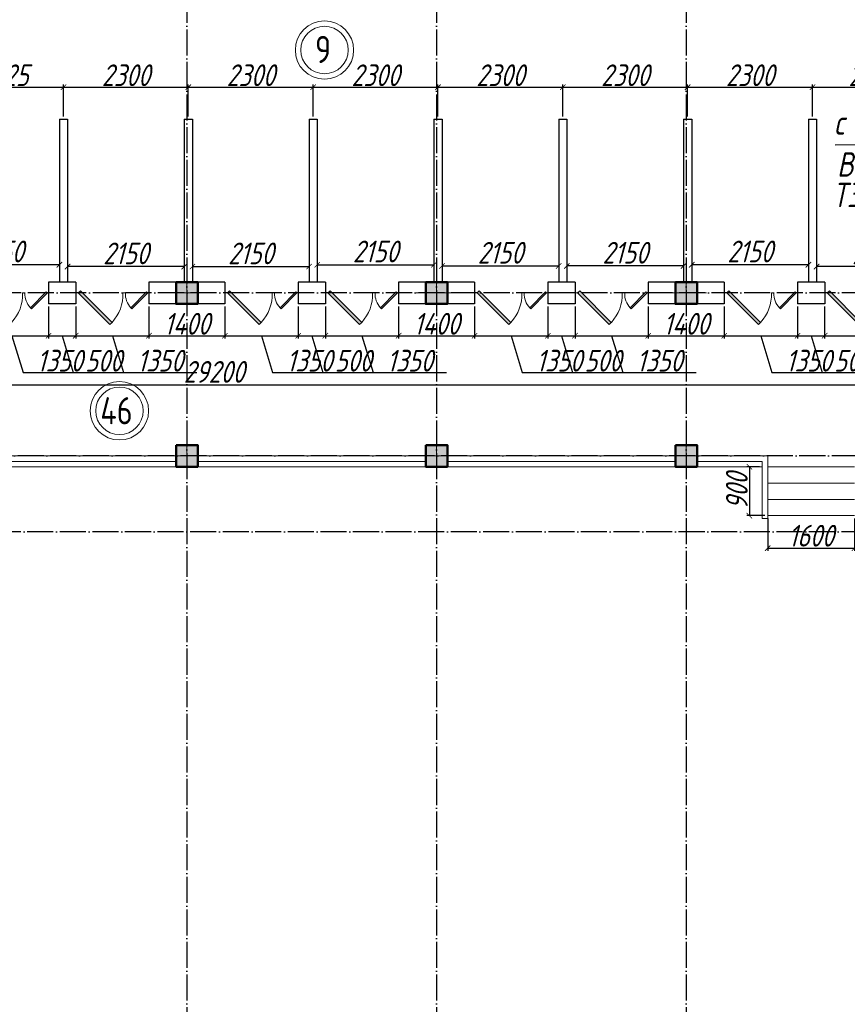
# Model space of a CAD drawing. Extents: x -4445 to 1909585, y 1860 to 289234.
# Tile 46 of 110: x 389965 to 405214, y 231107 to 249237. Entities that reach past the tile are written whole.
import ezdxf

# ---------------------------------------------------------------- set-up
doc = ezdxf.new("R2010")
doc.units = 0
doc.header["$LTSCALE"] = 0.5
doc.header["$MEASUREMENT"] = 0
doc.header["$PDMODE"] = 34
doc.header["$PDSIZE"] = 3
doc.linetypes.add('ACAD_ISO04W100', pattern=[30, 24, -3, 0, -3])
doc.layers.get('0').update_dxf_attribs({"linetype": 'CONTINUOUS', "lineweight": 18})
doc.layers.get('DEFPOINTS').update_dxf_attribs({"color": 2, "linetype": 'CONTINUOUS', "lineweight": 13})
doc.layers.add('kolonn', color=7, linetype='CONTINUOUS')
doc.layers.add('os', color=3, linetype='CONTINUOUS')
doc.layers.add('К1', color=24, linetype='бытовая канализация', lineweight=70)
doc.styles.get("Standard").update_dxf_attribs({"font": 'spds.shx', "oblique": 15})
doc.styles.add('style1', font='isocpeui.ttf', dxfattribs={"height": 80})
doc.linetypes.add('бытовая канализация', pattern='A,5,-0.5,["К1",Standard,S=0.7,R=0,X=0,Y=-0.35],-2', length=7.5)
doc.dimstyles.new('ISO-25', dxfattribs={"dimtxt": 400, "dimasz": 100, "dimexe": 50, "dimexo": 50, "dimgap": 20, "dimtad": 1, "dimdec": 0, "dimtxsty": 'Standard', "dimblk": 'ARCHTICK', "dimcen": 20, "dimclrd": 1, "dimclre": 1, "dimadec": 0, "dimazin": 0, "dimtfac": 1, "dimtdec": 0, "dimtmove": 0, "dimatfit": 3, "dimldrblk": 'ARCHTICK', "dimfxl": 1, "dimarcsym": 0})

# ---------------------------------------------------------------- blocks, each defined once
blk = doc.blocks.new('jfgjhsdf')
blk.add_hatch(color=1).paths.add_polyline_path([(-593, 731), (-637, 687), (0, 50), (44, 94)])
at = {"color": 1}
for p, q in [((0, 1000), (0, 950)), ((0, 50), (0, 0))]:
    blk.add_line(p, q, dxfattribs=at)
blk.add_lwpolyline([(0, 50), (-637, 687), (-593, 731), (44, 94), (0, 50)], dxfattribs=at)
blk.add_arc((-33, 130), 821, 87.662, 132.9147, dxfattribs=at)
blk = doc.blocks.new('_ArchTick')
at = {"color": 0, "linetype": 'ByBlock', "const_width": 0.15}
blk.add_lwpolyline([(-0.5, -0.5), (0.5, 0.5)], dxfattribs=at)
blk = doc.blocks.new('*D2463')
at = {"color": 1, "lineweight": -2, "transparency": 16777216}
for p, q in [((404647, 244787), (404647, 244641)), ((406797, 244787), (406797, 244641)), ((406797, 244691), (404647, 244691))]:
    blk.add_line(p, q, dxfattribs=at)
at = {"layer": 'DEFPOINTS', "color": 0, "transparency": 16777216}
for p in [(404647, 244837), (406797, 244837), (404647, 244691)]:
    blk.add_point(p, dxfattribs=at)
at = {"color": 1, "lineweight": -2, "transparency": 16777216, "xscale": 100, "yscale": 100, "zscale": 100, "rotation": 180}
blk.add_blockref('_ArchTick', (404647, 244691), dxfattribs=at)
at = {"color": 1, "lineweight": -2, "transparency": 16777216, "xscale": 100, "yscale": 100, "zscale": 100}
blk.add_blockref('_ArchTick', (406797, 244691), dxfattribs=at)
at = {"color": 0, "transparency": 16777216, "insert": (405722, 244934), "char_height": 400, "attachment_point": 5}
blk.add_mtext('2150', dxfattribs=at)
blk = doc.blocks.new('*D2464')
at = {"color": 1, "lineweight": -2, "transparency": 16777216}
for p, q in [((402347, 245047), (402347, 244675)), ((404497, 245047), (404497, 244675)), ((404497, 244725), (402347, 244725))]:
    blk.add_line(p, q, dxfattribs=at)
at = {"layer": 'DEFPOINTS', "color": 0, "transparency": 16777216}
for p in [(402347, 245097), (404497, 245097), (402347, 244725)]:
    blk.add_point(p, dxfattribs=at)
at = {"color": 1, "lineweight": -2, "transparency": 16777216, "xscale": 100, "yscale": 100, "zscale": 100, "rotation": 180}
blk.add_blockref('_ArchTick', (402347, 244725), dxfattribs=at)
at = {"color": 1, "lineweight": -2, "transparency": 16777216, "xscale": 100, "yscale": 100, "zscale": 100}
blk.add_blockref('_ArchTick', (404497, 244725), dxfattribs=at)
at = {"color": 0, "transparency": 16777216, "insert": (403422, 244969), "char_height": 400, "attachment_point": 5}
blk.add_mtext('2150', dxfattribs=at)
blk = doc.blocks.new('*D2465')
at = {"color": 1, "lineweight": -2, "transparency": 16777216}
for p, q in [((402197, 244991), (402197, 244652)), ((400047, 244822), (400047, 244652)), ((402197, 244702), (400047, 244702))]:
    blk.add_line(p, q, dxfattribs=at)
at = {"layer": 'DEFPOINTS', "color": 0, "transparency": 16777216}
for p in [(402197, 245041), (400047, 244872), (400047, 244702)]:
    blk.add_point(p, dxfattribs=at)
at = {"color": 1, "lineweight": -2, "transparency": 16777216, "xscale": 100, "yscale": 100, "zscale": 100, "rotation": 180}
blk.add_blockref('_ArchTick', (400047, 244702), dxfattribs=at)
at = {"color": 1, "lineweight": -2, "transparency": 16777216, "xscale": 100, "yscale": 100, "zscale": 100}
blk.add_blockref('_ArchTick', (402197, 244702), dxfattribs=at)
at = {"color": 0, "transparency": 16777216, "insert": (401122, 244946), "char_height": 400, "attachment_point": 5}
blk.add_mtext('2150', dxfattribs=at)
blk = doc.blocks.new('*D2339')
at = {"color": 1, "lineweight": -2, "transparency": 16777216}
for p, q in [((393147, 244787), (393147, 244641)), ((395297, 244787), (395297, 244641)), ((393147, 244691), (395297, 244691))]:
    blk.add_line(p, q, dxfattribs=at)
at = {"layer": 'DEFPOINTS', "color": 0, "transparency": 16777216}
for p in [(393147, 244837), (395297, 244837), (395297, 244691)]:
    blk.add_point(p, dxfattribs=at)
at = {"color": 1, "lineweight": -2, "transparency": 16777216, "xscale": 100, "yscale": 100, "zscale": 100, "rotation": 180}
blk.add_blockref('_ArchTick', (393147, 244691), dxfattribs=at)
at = {"color": 1, "lineweight": -2, "transparency": 16777216, "xscale": 100, "yscale": 100, "zscale": 100}
blk.add_blockref('_ArchTick', (395297, 244691), dxfattribs=at)
at = {"color": 0, "transparency": 16777216, "insert": (394222, 244934), "char_height": 400, "attachment_point": 5}
blk.add_mtext('2150', dxfattribs=at)
blk = doc.blocks.new('*D2340')
at = {"color": 1, "lineweight": -2, "transparency": 16777216}
for p, q in [((395447, 245047), (395447, 244675)), ((397597, 245047), (397597, 244675)), ((395447, 244725), (397597, 244725))]:
    blk.add_line(p, q, dxfattribs=at)
at = {"layer": 'DEFPOINTS', "color": 0, "transparency": 16777216}
for p in [(395447, 245097), (397597, 245097), (397597, 244725)]:
    blk.add_point(p, dxfattribs=at)
at = {"color": 1, "lineweight": -2, "transparency": 16777216, "xscale": 100, "yscale": 100, "zscale": 100, "rotation": 180}
blk.add_blockref('_ArchTick', (395447, 244725), dxfattribs=at)
at = {"color": 1, "lineweight": -2, "transparency": 16777216, "xscale": 100, "yscale": 100, "zscale": 100}
blk.add_blockref('_ArchTick', (397597, 244725), dxfattribs=at)
at = {"color": 0, "transparency": 16777216, "insert": (396522, 244969), "char_height": 400, "attachment_point": 5}
blk.add_mtext('2150', dxfattribs=at)
blk = doc.blocks.new('*D2341')
at = {"color": 1, "lineweight": -2, "transparency": 16777216}
for p, q in [((397747, 244991), (397747, 244652)), ((399897, 244822), (399897, 244652)), ((397747, 244702), (399897, 244702))]:
    blk.add_line(p, q, dxfattribs=at)
at = {"layer": 'DEFPOINTS', "color": 0, "transparency": 16777216}
for p in [(397747, 245041), (399897, 244872), (399897, 244702)]:
    blk.add_point(p, dxfattribs=at)
at = {"color": 1, "lineweight": -2, "transparency": 16777216, "xscale": 100, "yscale": 100, "zscale": 100, "rotation": 180}
blk.add_blockref('_ArchTick', (397747, 244702), dxfattribs=at)
at = {"color": 1, "lineweight": -2, "transparency": 16777216, "xscale": 100, "yscale": 100, "zscale": 100}
blk.add_blockref('_ArchTick', (399897, 244702), dxfattribs=at)
at = {"color": 0, "transparency": 16777216, "insert": (398822, 244946), "char_height": 400, "attachment_point": 5}
blk.add_mtext('2150', dxfattribs=at)
blk = doc.blocks.new('*D2342')
at = {"color": 1, "lineweight": -2, "transparency": 16777216}
for p, q in [((390847, 244787), (390847, 244641)), ((392997, 244787), (392997, 244641)), ((392997, 244691), (390847, 244691))]:
    blk.add_line(p, q, dxfattribs=at)
at = {"layer": 'DEFPOINTS', "color": 0, "transparency": 16777216}
for p in [(390847, 244837), (392997, 244837), (390847, 244691)]:
    blk.add_point(p, dxfattribs=at)
at = {"color": 1, "lineweight": -2, "transparency": 16777216, "xscale": 100, "yscale": 100, "zscale": 100, "rotation": 180}
blk.add_blockref('_ArchTick', (390847, 244691), dxfattribs=at)
at = {"color": 1, "lineweight": -2, "transparency": 16777216, "xscale": 100, "yscale": 100, "zscale": 100}
blk.add_blockref('_ArchTick', (392997, 244691), dxfattribs=at)
at = {"color": 0, "transparency": 16777216, "insert": (391922, 244934), "char_height": 400, "attachment_point": 5}
blk.add_mtext('2150', dxfattribs=at)
blk = doc.blocks.new('*D2343')
at = {"color": 1, "lineweight": -2, "transparency": 16777216}
for p, q in [((388547, 245047), (388547, 244675)), ((390697, 245047), (390697, 244675)), ((390697, 244725), (388547, 244725))]:
    blk.add_line(p, q, dxfattribs=at)
at = {"layer": 'DEFPOINTS', "color": 0, "transparency": 16777216}
for p in [(388547, 245097), (390697, 245097), (388547, 244725)]:
    blk.add_point(p, dxfattribs=at)
at = {"color": 1, "lineweight": -2, "transparency": 16777216, "xscale": 100, "yscale": 100, "zscale": 100, "rotation": 180}
blk.add_blockref('_ArchTick', (388547, 244725), dxfattribs=at)
at = {"color": 1, "lineweight": -2, "transparency": 16777216, "xscale": 100, "yscale": 100, "zscale": 100}
blk.add_blockref('_ArchTick', (390697, 244725), dxfattribs=at)
at = {"color": 0, "transparency": 16777216, "insert": (389622, 244969), "char_height": 400, "attachment_point": 5}
blk.add_mtext('2150', dxfattribs=at)
blk = doc.blocks.new('ghsdd')
at = {"ltscale": 50}
h = blk.add_hatch(color=256, dxfattribs=at)
h.paths.add_polyline_path([(0, 200), (-200, 200), (-200, 0), (0, 0)])
h.paths.add_polyline_path([(200, 0), (200, 200), (0, 200), (0, 0)])
h.paths.add_polyline_path([(0, 0), (-200, 0), (-200, -200), (0, -200)])
h.paths.add_polyline_path([(0, 0), (0, -200), (200, -200), (200, 0)])
at = {"lineweight": 0}
for p, q in [((0, -374), (0, 374)), ((-374, 0), (374, 0))]:
    blk.add_line(p, q, dxfattribs=at)
at = {"lineweight": 50, "ltscale": 50}
blk.add_lwpolyline([(200, 200), (200, -200), (-200, -200), (-200, 200), (200, 200)], dxfattribs=at)
blk = doc.blocks.new('*D2623')
at = {"color": 1, "lineweight": -2, "transparency": 16777216}
for p, q in [((403597, 241005), (403360, 241005)), ((403410, 241005), (403410, 240105)), ((403697, 240105), (403360, 240105))]:
    blk.add_line(p, q, dxfattribs=at)
at = {"layer": 'DEFPOINTS', "color": 0, "transparency": 16777216}
for p in [(403647, 241005), (403410, 240105), (403747, 240105)]:
    blk.add_point(p, dxfattribs=at)
at = {"color": 1, "lineweight": -2, "transparency": 16777216, "xscale": 100, "yscale": 100, "zscale": 100}
for p, rotation in [((403410, 241005), 90), ((403410, 240105), 270)]:
    blk.add_blockref('_ArchTick', p, dxfattribs=dict(at, rotation=rotation))
at = {"color": 0, "transparency": 16777216, "insert": (403178, 240555), "char_height": 400, "attachment_point": 5, "rotation": 90}
blk.add_mtext('900', dxfattribs=at)
blk = doc.blocks.new('*D2624')
at = {"color": 1, "lineweight": -2, "transparency": 16777216}
for p, q in [((403747, 240055), (403747, 239455)), ((405347, 240055), (405347, 239455)), ((403747, 239505), (405347, 239505))]:
    blk.add_line(p, q, dxfattribs=at)
at = {"layer": 'DEFPOINTS', "color": 0, "transparency": 16777216}
for p in [(403747, 240105), (405347, 240105), (405347, 239505)]:
    blk.add_point(p, dxfattribs=at)
at = {"color": 1, "lineweight": -2, "transparency": 16777216, "xscale": 100, "yscale": 100, "zscale": 100, "rotation": 180}
blk.add_blockref('_ArchTick', (403747, 239505), dxfattribs=at)
at = {"color": 1, "lineweight": -2, "transparency": 16777216, "xscale": 100, "yscale": 100, "zscale": 100}
blk.add_blockref('_ArchTick', (405347, 239505), dxfattribs=at)
at = {"color": 0, "transparency": 16777216, "insert": (404547, 239736), "char_height": 400, "attachment_point": 5}
blk.add_mtext('1600', dxfattribs=at)
blk = doc.blocks.new('*D2626')
at = {"color": 1, "lineweight": -2, "transparency": 16777216}
for p, q in [((378947, 243555), (378947, 242455)), ((408147, 243592), (408147, 242455)), ((408147, 242505), (378947, 242505))]:
    blk.add_line(p, q, dxfattribs=at)
at = {"layer": 'DEFPOINTS', "color": 0, "transparency": 16777216}
for p in [(378947, 243605), (408147, 243642), (378947, 242505)]:
    blk.add_point(p, dxfattribs=at)
at = {"color": 1, "lineweight": -2, "transparency": 16777216, "xscale": 100, "yscale": 100, "zscale": 100, "rotation": 180}
blk.add_blockref('_ArchTick', (378947, 242505), dxfattribs=at)
at = {"color": 1, "lineweight": -2, "transparency": 16777216, "xscale": 100, "yscale": 100, "zscale": 100}
blk.add_blockref('_ArchTick', (408147, 242505), dxfattribs=at)
at = {"color": 0, "transparency": 16777216, "insert": (393547, 242752), "char_height": 400, "attachment_point": 5}
blk.add_mtext('29200', dxfattribs=at)
blk = doc.blocks.new('*D2825')
at = {"color": 1, "lineweight": -2, "transparency": 16777216}
for p, q in [((389147, 243955), (389147, 243368)), ((390497, 243955), (390497, 243368)), ((389147, 243418), (390497, 243418)), ((389822, 243418), (390026, 242738)), ((390026, 242738), (391380, 242738))]:
    blk.add_line(p, q, dxfattribs=at)
at = {"layer": 'DEFPOINTS', "color": 0, "transparency": 16777216}
for p in [(389147, 244005), (390497, 244005), (390497, 243418)]:
    blk.add_point(p, dxfattribs=at)
at = {"color": 1, "lineweight": -2, "transparency": 16777216, "xscale": 100, "yscale": 100, "zscale": 100, "rotation": 180}
blk.add_blockref('_ArchTick', (389147, 243418), dxfattribs=at)
at = {"color": 1, "lineweight": -2, "transparency": 16777216, "xscale": 100, "yscale": 100, "zscale": 100}
blk.add_blockref('_ArchTick', (390497, 243418), dxfattribs=at)
at = {"color": 0, "transparency": 16777216, "insert": (390703, 242958), "char_height": 400, "attachment_point": 5}
blk.add_mtext('1350', dxfattribs=at)
blk = doc.blocks.new('*D2826')
at = {"color": 1, "lineweight": -2, "transparency": 16777216}
for p, q in [((390497, 243955), (390497, 243368)), ((390997, 243955), (390997, 243368)), ((390497, 243418), (390997, 243418)), ((390747, 243418), (390951, 242738)), ((390951, 242738), (392067, 242738))]:
    blk.add_line(p, q, dxfattribs=at)
at = {"layer": 'DEFPOINTS', "color": 0, "transparency": 16777216}
for p in [(390497, 244005), (390997, 244005), (390997, 243418)]:
    blk.add_point(p, dxfattribs=at)
at = {"color": 1, "lineweight": -2, "transparency": 16777216, "xscale": 100, "yscale": 100, "zscale": 100, "rotation": 180}
blk.add_blockref('_ArchTick', (390497, 243418), dxfattribs=at)
at = {"color": 1, "lineweight": -2, "transparency": 16777216, "xscale": 100, "yscale": 100, "zscale": 100}
blk.add_blockref('_ArchTick', (390997, 243418), dxfattribs=at)
at = {"color": 0, "transparency": 16777216, "insert": (391509, 242958), "char_height": 400, "attachment_point": 5}
blk.add_mtext('500', dxfattribs=at)
blk = doc.blocks.new('*D2827')
at = {"color": 1, "lineweight": -2, "transparency": 16777216}
for p, q in [((390997, 243955), (390997, 243368)), ((392347, 243955), (392347, 243368)), ((390997, 243418), (392347, 243418)), ((391672, 243418), (391876, 242738)), ((391876, 242738), (393230, 242738))]:
    blk.add_line(p, q, dxfattribs=at)
at = {"layer": 'DEFPOINTS', "color": 0, "transparency": 16777216}
for p in [(390997, 244005), (392347, 244005), (392347, 243418)]:
    blk.add_point(p, dxfattribs=at)
at = {"color": 1, "lineweight": -2, "transparency": 16777216, "xscale": 100, "yscale": 100, "zscale": 100, "rotation": 180}
blk.add_blockref('_ArchTick', (390997, 243418), dxfattribs=at)
at = {"color": 1, "lineweight": -2, "transparency": 16777216, "xscale": 100, "yscale": 100, "zscale": 100}
blk.add_blockref('_ArchTick', (392347, 243418), dxfattribs=at)
at = {"color": 0, "transparency": 16777216, "insert": (392553, 242958), "char_height": 400, "attachment_point": 5}
blk.add_mtext('1350', dxfattribs=at)
blk = doc.blocks.new('*D2828')
at = {"color": 1, "lineweight": -2, "transparency": 16777216}
for p, q in [((392347, 243955), (392347, 243368)), ((393747, 243955), (393747, 243368)), ((392347, 243418), (393747, 243418))]:
    blk.add_line(p, q, dxfattribs=at)
at = {"layer": 'DEFPOINTS', "color": 0, "transparency": 16777216}
for p in [(392347, 244005), (393747, 244005), (393747, 243418)]:
    blk.add_point(p, dxfattribs=at)
at = {"color": 1, "lineweight": -2, "transparency": 16777216, "xscale": 100, "yscale": 100, "zscale": 100, "rotation": 180}
blk.add_blockref('_ArchTick', (392347, 243418), dxfattribs=at)
at = {"color": 1, "lineweight": -2, "transparency": 16777216, "xscale": 100, "yscale": 100, "zscale": 100}
blk.add_blockref('_ArchTick', (393747, 243418), dxfattribs=at)
at = {"color": 0, "transparency": 16777216, "insert": (393047, 243638), "char_height": 400, "attachment_point": 5}
blk.add_mtext('1400', dxfattribs=at)
blk = doc.blocks.new('*D2829')
at = {"color": 1, "lineweight": -2, "transparency": 16777216}
for p, q in [((393747, 243955), (393747, 243368)), ((395097, 243955), (395097, 243368)), ((393747, 243418), (395097, 243418)), ((394422, 243418), (394626, 242738)), ((394626, 242738), (395980, 242738))]:
    blk.add_line(p, q, dxfattribs=at)
at = {"layer": 'DEFPOINTS', "color": 0, "transparency": 16777216}
for p in [(393747, 244005), (395097, 244005), (395097, 243418)]:
    blk.add_point(p, dxfattribs=at)
at = {"color": 1, "lineweight": -2, "transparency": 16777216, "xscale": 100, "yscale": 100, "zscale": 100, "rotation": 180}
blk.add_blockref('_ArchTick', (393747, 243418), dxfattribs=at)
at = {"color": 1, "lineweight": -2, "transparency": 16777216, "xscale": 100, "yscale": 100, "zscale": 100}
blk.add_blockref('_ArchTick', (395097, 243418), dxfattribs=at)
at = {"color": 0, "transparency": 16777216, "insert": (395303, 242958), "char_height": 400, "attachment_point": 5}
blk.add_mtext('1350', dxfattribs=at)
blk = doc.blocks.new('*D2830')
at = {"color": 1, "lineweight": -2, "transparency": 16777216}
for p, q in [((395097, 243955), (395097, 243368)), ((395597, 243955), (395597, 243368)), ((395097, 243418), (395597, 243418)), ((395347, 243418), (395551, 242738)), ((395551, 242738), (396667, 242738))]:
    blk.add_line(p, q, dxfattribs=at)
at = {"layer": 'DEFPOINTS', "color": 0, "transparency": 16777216}
for p in [(395097, 244005), (395597, 244005), (395597, 243418)]:
    blk.add_point(p, dxfattribs=at)
at = {"color": 1, "lineweight": -2, "transparency": 16777216, "xscale": 100, "yscale": 100, "zscale": 100, "rotation": 180}
blk.add_blockref('_ArchTick', (395097, 243418), dxfattribs=at)
at = {"color": 1, "lineweight": -2, "transparency": 16777216, "xscale": 100, "yscale": 100, "zscale": 100}
blk.add_blockref('_ArchTick', (395597, 243418), dxfattribs=at)
at = {"color": 0, "transparency": 16777216, "insert": (396109, 242958), "char_height": 400, "attachment_point": 5}
blk.add_mtext('500', dxfattribs=at)
blk = doc.blocks.new('*D2831')
at = {"color": 1, "lineweight": -2, "transparency": 16777216}
for p, q in [((395597, 243955), (395597, 243368)), ((396947, 243955), (396947, 243368)), ((395597, 243418), (396947, 243418)), ((396272, 243418), (396476, 242738)), ((396476, 242738), (397830, 242738))]:
    blk.add_line(p, q, dxfattribs=at)
at = {"layer": 'DEFPOINTS', "color": 0, "transparency": 16777216}
for p in [(395597, 244005), (396947, 244005), (396947, 243418)]:
    blk.add_point(p, dxfattribs=at)
at = {"color": 1, "lineweight": -2, "transparency": 16777216, "xscale": 100, "yscale": 100, "zscale": 100, "rotation": 180}
blk.add_blockref('_ArchTick', (395597, 243418), dxfattribs=at)
at = {"color": 1, "lineweight": -2, "transparency": 16777216, "xscale": 100, "yscale": 100, "zscale": 100}
blk.add_blockref('_ArchTick', (396947, 243418), dxfattribs=at)
at = {"color": 0, "transparency": 16777216, "insert": (397153, 242958), "char_height": 400, "attachment_point": 5}
blk.add_mtext('1350', dxfattribs=at)
blk = doc.blocks.new('*D2832')
at = {"color": 1, "lineweight": -2, "transparency": 16777216}
for p, q in [((396947, 243955), (396947, 243368)), ((398347, 243955), (398347, 243368)), ((396947, 243418), (398347, 243418))]:
    blk.add_line(p, q, dxfattribs=at)
at = {"layer": 'DEFPOINTS', "color": 0, "transparency": 16777216}
for p in [(396947, 244005), (398347, 244005), (398347, 243418)]:
    blk.add_point(p, dxfattribs=at)
at = {"color": 1, "lineweight": -2, "transparency": 16777216, "xscale": 100, "yscale": 100, "zscale": 100, "rotation": 180}
blk.add_blockref('_ArchTick', (396947, 243418), dxfattribs=at)
at = {"color": 1, "lineweight": -2, "transparency": 16777216, "xscale": 100, "yscale": 100, "zscale": 100}
blk.add_blockref('_ArchTick', (398347, 243418), dxfattribs=at)
at = {"color": 0, "transparency": 16777216, "insert": (397647, 243638), "char_height": 400, "attachment_point": 5}
blk.add_mtext('1400', dxfattribs=at)
blk = doc.blocks.new('*D2833')
at = {"color": 1, "lineweight": -2, "transparency": 16777216}
for p, q in [((398347, 243955), (398347, 243368)), ((399697, 243955), (399697, 243368)), ((398347, 243418), (399697, 243418)), ((399022, 243418), (399226, 242738)), ((399226, 242738), (400580, 242738))]:
    blk.add_line(p, q, dxfattribs=at)
at = {"layer": 'DEFPOINTS', "color": 0, "transparency": 16777216}
for p in [(398347, 244005), (399697, 244005), (399697, 243418)]:
    blk.add_point(p, dxfattribs=at)
at = {"color": 1, "lineweight": -2, "transparency": 16777216, "xscale": 100, "yscale": 100, "zscale": 100, "rotation": 180}
blk.add_blockref('_ArchTick', (398347, 243418), dxfattribs=at)
at = {"color": 1, "lineweight": -2, "transparency": 16777216, "xscale": 100, "yscale": 100, "zscale": 100}
blk.add_blockref('_ArchTick', (399697, 243418), dxfattribs=at)
at = {"color": 0, "transparency": 16777216, "insert": (399903, 242958), "char_height": 400, "attachment_point": 5}
blk.add_mtext('1350', dxfattribs=at)
blk = doc.blocks.new('*D2834')
at = {"color": 1, "lineweight": -2, "transparency": 16777216}
for p, q in [((399697, 243955), (399697, 243368)), ((400197, 243955), (400197, 243368)), ((399697, 243418), (400197, 243418)), ((399947, 243418), (400151, 242738)), ((400151, 242738), (401267, 242738))]:
    blk.add_line(p, q, dxfattribs=at)
at = {"layer": 'DEFPOINTS', "color": 0, "transparency": 16777216}
for p in [(399697, 244005), (400197, 244005), (400197, 243418)]:
    blk.add_point(p, dxfattribs=at)
at = {"color": 1, "lineweight": -2, "transparency": 16777216, "xscale": 100, "yscale": 100, "zscale": 100, "rotation": 180}
blk.add_blockref('_ArchTick', (399697, 243418), dxfattribs=at)
at = {"color": 1, "lineweight": -2, "transparency": 16777216, "xscale": 100, "yscale": 100, "zscale": 100}
blk.add_blockref('_ArchTick', (400197, 243418), dxfattribs=at)
at = {"color": 0, "transparency": 16777216, "insert": (400709, 242958), "char_height": 400, "attachment_point": 5}
blk.add_mtext('500', dxfattribs=at)
blk = doc.blocks.new('*D2835')
at = {"color": 1, "lineweight": -2, "transparency": 16777216}
for p, q in [((400197, 243955), (400197, 243368)), ((401547, 243955), (401547, 243368)), ((400197, 243418), (401547, 243418)), ((400872, 243418), (401076, 242738)), ((401076, 242738), (402430, 242738))]:
    blk.add_line(p, q, dxfattribs=at)
at = {"layer": 'DEFPOINTS', "color": 0, "transparency": 16777216}
for p in [(400197, 244005), (401547, 244005), (401547, 243418)]:
    blk.add_point(p, dxfattribs=at)
at = {"color": 1, "lineweight": -2, "transparency": 16777216, "xscale": 100, "yscale": 100, "zscale": 100, "rotation": 180}
blk.add_blockref('_ArchTick', (400197, 243418), dxfattribs=at)
at = {"color": 1, "lineweight": -2, "transparency": 16777216, "xscale": 100, "yscale": 100, "zscale": 100}
blk.add_blockref('_ArchTick', (401547, 243418), dxfattribs=at)
at = {"color": 0, "transparency": 16777216, "insert": (401753, 242958), "char_height": 400, "attachment_point": 5}
blk.add_mtext('1350', dxfattribs=at)
blk = doc.blocks.new('*D2836')
at = {"color": 1, "lineweight": -2, "transparency": 16777216}
for p, q in [((401547, 243955), (401547, 243368)), ((402947, 243955), (402947, 243368)), ((401547, 243418), (402947, 243418))]:
    blk.add_line(p, q, dxfattribs=at)
at = {"layer": 'DEFPOINTS', "color": 0, "transparency": 16777216}
for p in [(401547, 244005), (402947, 244005), (402947, 243418)]:
    blk.add_point(p, dxfattribs=at)
at = {"color": 1, "lineweight": -2, "transparency": 16777216, "xscale": 100, "yscale": 100, "zscale": 100, "rotation": 180}
blk.add_blockref('_ArchTick', (401547, 243418), dxfattribs=at)
at = {"color": 1, "lineweight": -2, "transparency": 16777216, "xscale": 100, "yscale": 100, "zscale": 100}
blk.add_blockref('_ArchTick', (402947, 243418), dxfattribs=at)
at = {"color": 0, "transparency": 16777216, "insert": (402247, 243638), "char_height": 400, "attachment_point": 5}
blk.add_mtext('1400', dxfattribs=at)
blk = doc.blocks.new('*D2837')
at = {"color": 1, "lineweight": -2, "transparency": 16777216}
for p, q in [((402947, 243955), (402947, 243368)), ((404297, 243955), (404297, 243368)), ((402947, 243418), (404297, 243418)), ((403622, 243418), (403826, 242738)), ((403826, 242738), (405180, 242738))]:
    blk.add_line(p, q, dxfattribs=at)
at = {"layer": 'DEFPOINTS', "color": 0, "transparency": 16777216}
for p in [(402947, 244005), (404297, 244005), (404297, 243418)]:
    blk.add_point(p, dxfattribs=at)
at = {"color": 1, "lineweight": -2, "transparency": 16777216, "xscale": 100, "yscale": 100, "zscale": 100, "rotation": 180}
blk.add_blockref('_ArchTick', (402947, 243418), dxfattribs=at)
at = {"color": 1, "lineweight": -2, "transparency": 16777216, "xscale": 100, "yscale": 100, "zscale": 100}
blk.add_blockref('_ArchTick', (404297, 243418), dxfattribs=at)
at = {"color": 0, "transparency": 16777216, "insert": (404503, 242958), "char_height": 400, "attachment_point": 5}
blk.add_mtext('1350', dxfattribs=at)
blk = doc.blocks.new('*D2838')
at = {"color": 1, "lineweight": -2, "transparency": 16777216}
for p, q in [((404297, 243955), (404297, 243368)), ((404797, 243955), (404797, 243368)), ((404297, 243418), (404797, 243418)), ((404547, 243418), (404751, 242738)), ((404751, 242738), (405867, 242738))]:
    blk.add_line(p, q, dxfattribs=at)
at = {"layer": 'DEFPOINTS', "color": 0, "transparency": 16777216}
for p in [(404297, 244005), (404797, 244005), (404797, 243418)]:
    blk.add_point(p, dxfattribs=at)
at = {"color": 1, "lineweight": -2, "transparency": 16777216, "xscale": 100, "yscale": 100, "zscale": 100, "rotation": 180}
blk.add_blockref('_ArchTick', (404297, 243418), dxfattribs=at)
at = {"color": 1, "lineweight": -2, "transparency": 16777216, "xscale": 100, "yscale": 100, "zscale": 100}
blk.add_blockref('_ArchTick', (404797, 243418), dxfattribs=at)
at = {"color": 0, "transparency": 16777216, "insert": (405309, 242958), "char_height": 400, "attachment_point": 5}
blk.add_mtext('500', dxfattribs=at)
blk = doc.blocks.new('*D2839')
at = {"color": 1, "lineweight": -2, "transparency": 16777216}
for p, q in [((404797, 243955), (404797, 243368)), ((406147, 243955), (406147, 243368)), ((404797, 243418), (406147, 243418)), ((405472, 243418), (405676, 242738)), ((405676, 242738), (407030, 242738))]:
    blk.add_line(p, q, dxfattribs=at)
at = {"layer": 'DEFPOINTS', "color": 0, "transparency": 16777216}
for p in [(404797, 244005), (406147, 244005), (406147, 243418)]:
    blk.add_point(p, dxfattribs=at)
at = {"color": 1, "lineweight": -2, "transparency": 16777216, "xscale": 100, "yscale": 100, "zscale": 100, "rotation": 180}
blk.add_blockref('_ArchTick', (404797, 243418), dxfattribs=at)
at = {"color": 1, "lineweight": -2, "transparency": 16777216, "xscale": 100, "yscale": 100, "zscale": 100}
blk.add_blockref('_ArchTick', (406147, 243418), dxfattribs=at)
at = {"color": 0, "transparency": 16777216, "insert": (406353, 242958), "char_height": 400, "attachment_point": 5}
blk.add_mtext('1350', dxfattribs=at)
blk = doc.blocks.new('*D2848')
at = {"color": 1, "lineweight": -2, "transparency": 16777216}
for p, q in [((388647, 247455), (388647, 248044)), ((390772, 247455), (390772, 248044)), ((388647, 247994), (390772, 247994))]:
    blk.add_line(p, q, dxfattribs=at)
at = {"layer": 'DEFPOINTS', "color": 0, "transparency": 16777216}
for p in [(390772, 247994), (388647, 247405), (390772, 247405)]:
    blk.add_point(p, dxfattribs=at)
at = {"color": 1, "lineweight": -2, "transparency": 16777216, "xscale": 100, "yscale": 100, "zscale": 100, "rotation": 180}
blk.add_blockref('_ArchTick', (388647, 247994), dxfattribs=at)
at = {"color": 1, "lineweight": -2, "transparency": 16777216, "xscale": 100, "yscale": 100, "zscale": 100}
blk.add_blockref('_ArchTick', (390772, 247994), dxfattribs=at)
at = {"color": 0, "transparency": 16777216, "insert": (389710, 248214), "char_height": 400, "attachment_point": 5}
blk.add_mtext('2125', dxfattribs=at)
blk = doc.blocks.new('*D2849')
at = {"color": 1, "lineweight": -2, "transparency": 16777216}
for p, q in [((390772, 247455), (390772, 248044)), ((393072, 247455), (393072, 248044)), ((390772, 247994), (393072, 247994))]:
    blk.add_line(p, q, dxfattribs=at)
at = {"layer": 'DEFPOINTS', "color": 0, "transparency": 16777216}
for p in [(393072, 247994), (390772, 247405), (393072, 247405)]:
    blk.add_point(p, dxfattribs=at)
at = {"color": 1, "lineweight": -2, "transparency": 16777216, "xscale": 100, "yscale": 100, "zscale": 100, "rotation": 180}
blk.add_blockref('_ArchTick', (390772, 247994), dxfattribs=at)
at = {"color": 1, "lineweight": -2, "transparency": 16777216, "xscale": 100, "yscale": 100, "zscale": 100}
blk.add_blockref('_ArchTick', (393072, 247994), dxfattribs=at)
at = {"color": 0, "transparency": 16777216, "insert": (391922, 248214), "char_height": 400, "attachment_point": 5}
blk.add_mtext('2300', dxfattribs=at)
blk = doc.blocks.new('*D2850')
at = {"color": 1, "lineweight": -2, "transparency": 16777216}
for p, q in [((393072, 247455), (393072, 248044)), ((395372, 247455), (395372, 248044)), ((393072, 247994), (395372, 247994))]:
    blk.add_line(p, q, dxfattribs=at)
at = {"layer": 'DEFPOINTS', "color": 0, "transparency": 16777216}
for p in [(395372, 247994), (393072, 247405), (395372, 247405)]:
    blk.add_point(p, dxfattribs=at)
at = {"color": 1, "lineweight": -2, "transparency": 16777216, "xscale": 100, "yscale": 100, "zscale": 100, "rotation": 180}
blk.add_blockref('_ArchTick', (393072, 247994), dxfattribs=at)
at = {"color": 1, "lineweight": -2, "transparency": 16777216, "xscale": 100, "yscale": 100, "zscale": 100}
blk.add_blockref('_ArchTick', (395372, 247994), dxfattribs=at)
at = {"color": 0, "transparency": 16777216, "insert": (394222, 248214), "char_height": 400, "attachment_point": 5}
blk.add_mtext('2300', dxfattribs=at)
blk = doc.blocks.new('*D2851')
at = {"color": 1, "lineweight": -2, "transparency": 16777216}
for p, q in [((395372, 247455), (395372, 248044)), ((397672, 247455), (397672, 248044)), ((395372, 247994), (397672, 247994))]:
    blk.add_line(p, q, dxfattribs=at)
at = {"layer": 'DEFPOINTS', "color": 0, "transparency": 16777216}
for p in [(397672, 247994), (395372, 247405), (397672, 247405)]:
    blk.add_point(p, dxfattribs=at)
at = {"color": 1, "lineweight": -2, "transparency": 16777216, "xscale": 100, "yscale": 100, "zscale": 100, "rotation": 180}
blk.add_blockref('_ArchTick', (395372, 247994), dxfattribs=at)
at = {"color": 1, "lineweight": -2, "transparency": 16777216, "xscale": 100, "yscale": 100, "zscale": 100}
blk.add_blockref('_ArchTick', (397672, 247994), dxfattribs=at)
at = {"color": 0, "transparency": 16777216, "insert": (396522, 248214), "char_height": 400, "attachment_point": 5}
blk.add_mtext('2300', dxfattribs=at)
blk = doc.blocks.new('*D2852')
at = {"color": 1, "lineweight": -2, "transparency": 16777216}
for p, q in [((397672, 247455), (397672, 248044)), ((399972, 247455), (399972, 248044)), ((397672, 247994), (399972, 247994))]:
    blk.add_line(p, q, dxfattribs=at)
at = {"layer": 'DEFPOINTS', "color": 0, "transparency": 16777216}
for p in [(399972, 247994), (397672, 247405), (399972, 247405)]:
    blk.add_point(p, dxfattribs=at)
at = {"color": 1, "lineweight": -2, "transparency": 16777216, "xscale": 100, "yscale": 100, "zscale": 100, "rotation": 180}
blk.add_blockref('_ArchTick', (397672, 247994), dxfattribs=at)
at = {"color": 1, "lineweight": -2, "transparency": 16777216, "xscale": 100, "yscale": 100, "zscale": 100}
blk.add_blockref('_ArchTick', (399972, 247994), dxfattribs=at)
at = {"color": 0, "transparency": 16777216, "insert": (398822, 248214), "char_height": 400, "attachment_point": 5}
blk.add_mtext('2300', dxfattribs=at)
blk = doc.blocks.new('*D2853')
at = {"color": 1, "lineweight": -2, "transparency": 16777216}
for p, q in [((399972, 247455), (399972, 248044)), ((402272, 247455), (402272, 248044)), ((399972, 247994), (402272, 247994))]:
    blk.add_line(p, q, dxfattribs=at)
at = {"layer": 'DEFPOINTS', "color": 0, "transparency": 16777216}
for p in [(402272, 247994), (399972, 247405), (402272, 247405)]:
    blk.add_point(p, dxfattribs=at)
at = {"color": 1, "lineweight": -2, "transparency": 16777216, "xscale": 100, "yscale": 100, "zscale": 100, "rotation": 180}
blk.add_blockref('_ArchTick', (399972, 247994), dxfattribs=at)
at = {"color": 1, "lineweight": -2, "transparency": 16777216, "xscale": 100, "yscale": 100, "zscale": 100}
blk.add_blockref('_ArchTick', (402272, 247994), dxfattribs=at)
at = {"color": 0, "transparency": 16777216, "insert": (401122, 248214), "char_height": 400, "attachment_point": 5}
blk.add_mtext('2300', dxfattribs=at)
blk = doc.blocks.new('*D2854')
at = {"color": 1, "lineweight": -2, "transparency": 16777216}
for p, q in [((402272, 247455), (402272, 248044)), ((404572, 247455), (404572, 248044)), ((402272, 247994), (404572, 247994))]:
    blk.add_line(p, q, dxfattribs=at)
at = {"layer": 'DEFPOINTS', "color": 0, "transparency": 16777216}
for p in [(404572, 247994), (402272, 247405), (404572, 247405)]:
    blk.add_point(p, dxfattribs=at)
at = {"color": 1, "lineweight": -2, "transparency": 16777216, "xscale": 100, "yscale": 100, "zscale": 100, "rotation": 180}
blk.add_blockref('_ArchTick', (402272, 247994), dxfattribs=at)
at = {"color": 1, "lineweight": -2, "transparency": 16777216, "xscale": 100, "yscale": 100, "zscale": 100}
blk.add_blockref('_ArchTick', (404572, 247994), dxfattribs=at)
at = {"color": 0, "transparency": 16777216, "insert": (403422, 248214), "char_height": 400, "attachment_point": 5}
blk.add_mtext('2300', dxfattribs=at)
blk = doc.blocks.new('*D2855')
at = {"color": 1, "lineweight": -2, "transparency": 16777216}
for p, q in [((404572, 247455), (404572, 248044)), ((406797, 247455), (406797, 248044)), ((404572, 247994), (406797, 247994))]:
    blk.add_line(p, q, dxfattribs=at)
at = {"layer": 'DEFPOINTS', "color": 0, "transparency": 16777216}
for p in [(406797, 247994), (404572, 247405), (406797, 247405)]:
    blk.add_point(p, dxfattribs=at)
at = {"color": 1, "lineweight": -2, "transparency": 16777216, "xscale": 100, "yscale": 100, "zscale": 100, "rotation": 180}
blk.add_blockref('_ArchTick', (404572, 247994), dxfattribs=at)
at = {"color": 1, "lineweight": -2, "transparency": 16777216, "xscale": 100, "yscale": 100, "zscale": 100}
blk.add_blockref('_ArchTick', (406797, 247994), dxfattribs=at)
at = {"color": 0, "transparency": 16777216, "insert": (405685, 248214), "char_height": 400, "attachment_point": 5}
blk.add_mtext('2225', dxfattribs=at)

msp = doc.modelspace()

# ---------------------------------------------------------------- linework, layer by layer
at = {"lineweight": 30}
for p, q in [((390697.134, 247404.672), (390697.134, 244404.672)), ((390697.134, 247404.672), (390847.134, 247404.672)), ((390847.134, 247404.672), (390847.134, 244404.672)), ((392997.134, 247404.672), (393147.134, 247404.672)), ((392997.134, 247404.672), (392997.134, 244404.672)), ((393147.134, 247404.672), (393147.134, 244404.672)), ((395297.134, 247404.672), (395297.134, 244404.672)), ((395297.134, 247404.672), (395447.134, 247404.672)), ((395447.134, 247404.672), (395447.134, 244404.672)), ((397597.134, 247404.672), (397597.134, 244404.672)), ((397597.134, 247404.672), (397747.134, 247404.672)), ((397747.134, 247404.672), (397747.134, 244404.672)), ((399897.134, 247404.672), (400047.134, 247404.672)), ((399897.134, 247404.672), (399897.134, 244404.672)), ((400047.134, 247404.672), (400047.134, 244404.672)), ((402197.134, 247404.672), (402197.134, 244404.672)), ((402197.134, 247404.672), (402347.134, 247404.672)), ((402347.134, 247404.672), (402347.134, 244404.672)), ((404497.134, 247404.672), (404647.134, 247404.672)), ((404497.134, 247404.672), (404497.134, 244404.672)), ((404647.134, 247404.672), (404647.134, 244404.672)), ((390997.134, 244404.672), (390497.134, 244404.672)), ((390497.134, 244404.672), (390497.134, 244004.672)), ((390997.134, 244404.672), (390997.134, 244004.672)), ((393747.134, 244404.672), (392347.134, 244404.672)), ((392347.134, 244404.672), (392347.134, 244004.672)), ((393747.134, 244404.672), (393747.134, 244004.672)), ((395597.134, 244404.672), (395097.134, 244404.672)), ((395097.134, 244404.672), (395097.134, 244004.672)), ((395597.134, 244404.672), (395597.134, 244004.672)), ((398347.134, 244404.672), (396947.134, 244404.672)), ((396947.134, 244404.672), (396947.134, 244004.672)), ((398347.134, 244404.672), (398347.134, 244004.672)), ((400197.134, 244404.672), (399697.134, 244404.672)), ((399697.134, 244404.672), (399697.134, 244004.672)), ((400197.134, 244404.672), (400197.134, 244004.672)), ((402947.134, 244404.672), (401547.134, 244404.672)), ((401547.134, 244404.672), (401547.134, 244004.672)), ((402947.134, 244404.672), (402947.134, 244004.672)), ((404797.134, 244404.672), (404297.134, 244404.672)), ((404297.134, 244404.672), (404297.134, 244004.672)), ((404797.134, 244404.672), (404797.134, 244004.672)), ((390997.134, 244004.672), (390497.134, 244004.672)), ((393747.134, 244004.672), (392347.134, 244004.672)), ((395597.134, 244004.672), (395097.134, 244004.672)), ((398347.134, 244004.672), (396947.134, 244004.672)), ((400197.134, 244004.672), (399697.134, 244004.672)), ((402947.134, 244004.672), (401547.134, 244004.672)), ((404797.134, 244004.672), (404297.134, 244004.672))]:
    msp.add_line(p, q, dxfattribs=at)
at = {"color": 1}
for p, q in [((403747.134, 241204.672), (403747.134, 240054.672)), ((403647.134, 241104.672), (403647.134, 240054.672)), ((403647.134, 240054.672), (403747.134, 240054.672))]:
    msp.add_line(p, q, dxfattribs=at)
for p, q in [((403747.134, 240704.672), (405347.134, 240704.672)), ((403747.134, 240404.672), (405347.134, 240404.672)), ((403747.134, 240104.672), (405347.134, 240104.672))]:
    msp.add_line(p, q)
at = {"lineweight": 30}
for points in [[(392847.134, 241004.672), (393247.134, 241004.672), (393247.134, 241404.672), (392847.134, 241404.672)], [(397447.134, 241004.672), (397847.134, 241004.672), (397847.134, 241404.672), (397447.134, 241404.672)], [(402047.134, 241004.672), (402447.134, 241004.672), (402447.134, 241404.672), (402047.134, 241404.672)]]:
    msp.add_lwpolyline(points, close=True, dxfattribs=at)
at = {"color": 1}
for points in [[(392847.134, 241204.672), (388647.134, 241204.672)], [(397447.134, 241204.672), (393247.134, 241204.672)], [(402047.134, 241204.672), (397847.134, 241204.672)], [(403747.134, 241204.672), (402447.134, 241204.672)], [(392847.134, 241104.672), (388647.134, 241104.672)], [(397447.134, 241104.672), (393247.134, 241104.672)], [(402047.134, 241104.672), (397847.134, 241104.672)], [(403647.134, 241104.672), (402447.134, 241104.672)]]:
    msp.add_lwpolyline(points, dxfattribs=at)
for points in [[(403647.134, 241004.672), (384047.134, 241004.672), (384047.134, 236604.672), (384747.134, 236604.672), (384747.134, 231404.672), (384047.134, 231404.672), (384047.134, 224004.672)], [(405347.134, 241004.672), (403747.134, 241004.672)]]:
    msp.add_lwpolyline(points)
for centre, radius in [((395581.061, 248678.412), 537.019), ((395581.061, 248678.412), 437.019), ((391803.186, 242035.285), 537.019), ((391803.186, 242035.285), 437.019)]:
    msp.add_circle(centre, radius, dxfattribs=at)
at = {"layer": 'os', "color": 3, "linetype": 'ACAD_ISO04W100', "ltscale": 40}
for p, q in [((393047.134, 262860.923), (393047.134, 201637.206)), ((397647.134, 262860.923), (397647.134, 201637.206)), ((402247.134, 262860.923), (402247.134, 201637.206)), ((409195.599, 244204.672), (326597.211, 244204.672)), ((418012.473, 241204.672), (326597.211, 241204.672)), ((412788.341, 239804.672), (326597.211, 239804.672))]:
    msp.add_line(p, q, dxfattribs=at)
at = {"layer": 'К1', "color": 0, "lineweight": 25}
msp.add_line((406895.222, 246937.638), (404988.178, 246926.762), dxfattribs=at)

# ---------------------------------------------------------------- block references
for p, xscale, yscale, zscale, rotation in [((389147.134, 244204.672), -0.9151578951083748, 0.9151578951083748, 0.9151578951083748, 270), ((390497.134, 244204.672), 0.4575789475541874, 0.4575789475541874, 0.4575789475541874, 90), ((390997.134, 244204.672), -0.9151578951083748, 0.9151578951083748, 0.9151578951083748, 270), ((392347.134, 244204.672), 0.4575789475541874, 0.4575789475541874, 0.4575789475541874, 90), ((393747.134, 244204.672), -0.9151578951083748, 0.9151578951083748, 0.9151578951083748, 270), ((395097.134, 244204.672), 0.4575789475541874, 0.4575789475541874, 0.4575789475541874, 90), ((395597.134, 244204.672), -0.9151578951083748, 0.9151578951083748, 0.9151578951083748, 270), ((396947.134, 244204.672), 0.4575789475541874, 0.4575789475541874, 0.4575789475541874, 90), ((398347.134, 244204.672), -0.9151578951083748, 0.9151578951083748, 0.9151578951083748, 270), ((399697.134, 244204.672), 0.4575789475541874, 0.4575789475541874, 0.4575789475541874, 90), ((400197.134, 244204.672), -0.9151578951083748, 0.9151578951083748, 0.9151578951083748, 270), ((401547.134, 244204.672), 0.4575789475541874, 0.4575789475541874, 0.4575789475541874, 90), ((402947.134, 244204.672), -0.9151578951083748, 0.9151578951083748, 0.9151578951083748, 270), ((404297.134, 244204.672), 0.4575789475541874, 0.4575789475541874, 0.4575789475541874, 90), ((404797.134, 244204.672), -0.9151578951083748, 0.9151578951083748, 0.9151578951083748, 270)]:
    msp.add_blockref('jfgjhsdf', p, dxfattribs=dict(xscale=xscale, yscale=yscale, zscale=zscale, rotation=rotation))
at = {"layer": 'kolonn', "xscale": -1}
for p in [(393047.134, 244204.672), (397647.134, 244204.672), (402247.134, 244204.672), (393047.134, 241204.672), (397647.134, 241204.672), (402247.134, 241204.672)]:
    msp.add_blockref('ghsdd', p, dxfattribs=at)

# ---------------------------------------------------------------- texts
at = {"color": 1}
for s, p in [('9', (395407.089, 248438.872)), ('46', (391451.043, 241787.269))]:
    msp.add_text(s, height=500, dxfattribs=at).set_placement(p)
at = {"style": 'style1', "width": 0.8}
for s, p in [('с подвала', (404974.06, 247118.981)), ('В1Ф20', (405026.251, 246346.696)), ('Т3Ф20', (404950.259, 245784.858))]:
    msp.add_text(s, height=449.2125, dxfattribs=at).set_placement(p)

# ---------------------------------------------------------------- dimensions: what is measured, and where the dimension line sits
for base, p1, p2, picture, middle in [((390772.134, 247994.287), (388647.134, 247404.672), (390772.134, 247404.672), '*D2848', (389709.634, 248214.287)), ((393072.134, 247994.287), (390772.134, 247404.672), (393072.134, 247404.672), '*D2849', (391922.134, 248214.287)), ((395372.134, 247994.287), (393072.134, 247404.672), (395372.134, 247404.672), '*D2850', (394222.134, 248214.287)), ((397672.134, 247994.287), (395372.134, 247404.672), (397672.134, 247404.672), '*D2851', (396522.134, 248214.287)), ((399972.134, 247994.287), (397672.134, 247404.672), (399972.134, 247404.672), '*D2852', (398822.134, 248214.287)), ((402272.134, 247994.287), (399972.134, 247404.672), (402272.134, 247404.672), '*D2853', (401122.134, 248214.287)), ((404572.134, 247994.287), (402272.134, 247404.672), (404572.134, 247404.672), '*D2854', (403422.134, 248214.287)), ((406797.134, 247994.287), (404572.134, 247404.672), (406797.134, 247404.672), '*D2855', (405684.634, 248214.287)), ((390497.134, 243418.236), (389147.134, 244004.672), (390497.134, 244004.672), '*D2825', (390046.134, 242958.236)), ((390997.134, 243418.236), (390497.134, 244004.672), (390997.134, 244004.672), '*D2826', (390971.134, 242958.236)), ((392347.134, 243418.236), (390997.134, 244004.672), (392347.134, 244004.672), '*D2827', (391896.134, 242958.236)), ((393747.134, 243418.236), (392347.134, 244004.672), (393747.134, 244004.672), '*D2828', (393047.134, 243638.236)), ((395097.134, 243418.236), (393747.134, 244004.672), (395097.134, 244004.672), '*D2829', (394646.134, 242958.236)), ((395597.134, 243418.236), (395097.134, 244004.672), (395597.134, 244004.672), '*D2830', (395571.134, 242958.236)), ((396947.134, 243418.236), (395597.134, 244004.672), (396947.134, 244004.672), '*D2831', (396496.134, 242958.236)), ((398347.134, 243418.236), (396947.134, 244004.672), (398347.134, 244004.672), '*D2832', (397647.134, 243638.236)), ((399697.134, 243418.236), (398347.134, 244004.672), (399697.134, 244004.672), '*D2833', (399246.134, 242958.236)), ((400197.134, 243418.236), (399697.134, 244004.672), (400197.134, 244004.672), '*D2834', (400171.134, 242958.236)), ((401547.134, 243418.236), (400197.134, 244004.672), (401547.134, 244004.672), '*D2835', (401096.134, 242958.236)), ((402947.134, 243418.236), (401547.134, 244004.672), (402947.134, 244004.672), '*D2836', (402247.134, 243638.236)), ((404297.134, 243418.236), (402947.134, 244004.672), (404297.134, 244004.672), '*D2837', (403846.134, 242958.236)), ((404797.134, 243418.236), (404297.134, 244004.672), (404797.134, 244004.672), '*D2838', (404771.134, 242958.236)), ((406147.134, 243418.236), (404797.134, 244004.672), (406147.134, 244004.672), '*D2839', (405696.134, 242958.236))]:
    dim = msp.add_linear_dim(base=base, p1=p1, p2=p2, dimstyle='ISO-25', override={"dimtmove": 1})
    dim.commit()
    dim.dimension.update_dxf_attribs({"geometry": picture, "text_midpoint": middle})
for base, p1, p2, picture, middle in [((388547.134, 244724.845), (390697.134, 245097.239), (388547.134, 245097.239), '*D2343', (389622.134, 244968.621)), ((390847.134, 244690.723), (392997.134, 244837.424), (390847.134, 244837.424), '*D2342', (391922.134, 244934.499)), ((400047.134, 244702.276), (402197.134, 245040.816), (400047.134, 244871.546), '*D2465', (401122.134, 244946.052)), ((402347.134, 244724.845), (404497.134, 245097.239), (402347.134, 245097.239), '*D2464', (403422.134, 244968.621)), ((404647.134, 244690.723), (406797.134, 244837.424), (404647.134, 244837.424), '*D2463', (405722.134, 244934.499)), ((378947.134, 242504.672), (408147.134, 243641.908), (378947.134, 243604.672), '*D2626', (393547.134, 242751.739)), ((405347.134, 239504.528), (403747.134, 240104.672), (405347.134, 240104.672), '*D2624', (404547.134, 239736.102))]:
    dim = msp.add_linear_dim(base=base, p1=p1, p2=p2, dimstyle='ISO-25')
    dim.commit()
    dim.dimension.update_dxf_attribs({"geometry": picture, "text_midpoint": middle})
for base, p1, p2, angle, picture, middle in [((395297.134, 244690.723), (393147.134, 244837.424), (395297.134, 244837.424), 180, '*D2339', (394222.134, 244934.499)), ((397597.134, 244724.845), (395447.134, 245097.239), (397597.134, 245097.239), 180, '*D2340', (396522.134, 244968.621)), ((399897.134, 244702.276), (397747.134, 245040.816), (399897.134, 244871.546), 180, '*D2341', (398822.134, 244946.052)), ((403409.829, 240104.672), (403647.134, 241004.672), (403747.134, 240104.672), 90, '*D2623', (403178.254, 240554.672))]:
    dim = msp.add_linear_dim(base=base, p1=p1, p2=p2, angle=angle, dimstyle='ISO-25')
    dim.commit()
    dim.dimension.update_dxf_attribs({"geometry": picture, "text_midpoint": middle})

doc.saveas('drawing.dxf')
